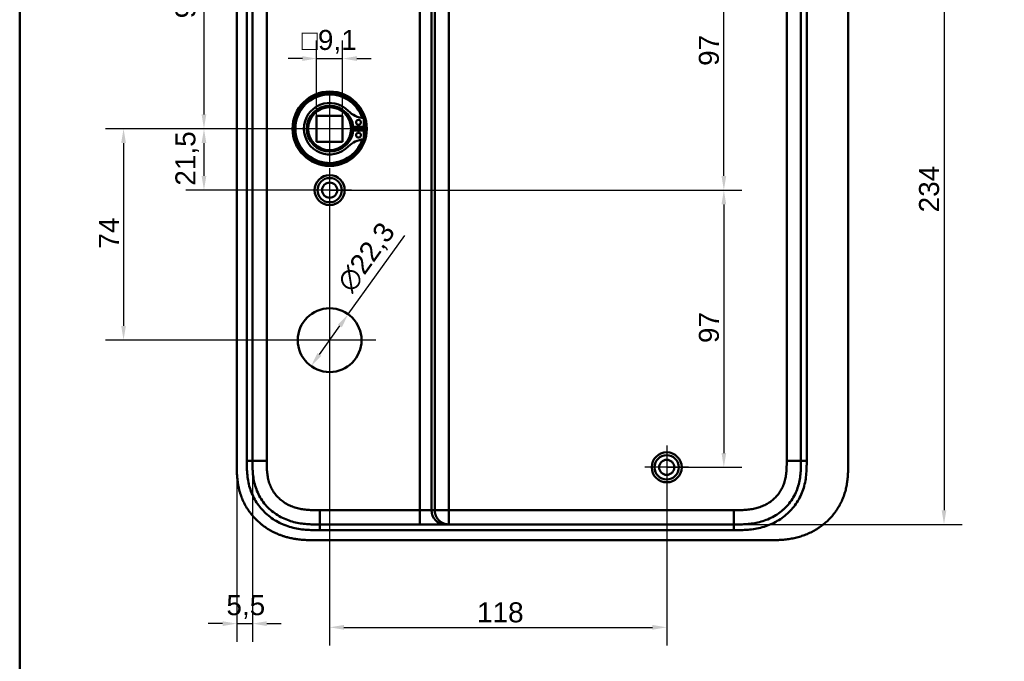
# Model space of a CAD drawing. Header units: millimetres. Extents: x 20 to 833, y 20 to 574.
# Tile 9 of 21: x 20 to 365, y 227 to 452. Entities that reach past the tile are written whole.
import ezdxf

# ---------------------------------------------------------------- set-up
doc = ezdxf.new("R2010")
doc.units = ezdxf.units.MM
doc.header["$LTSCALE"] = 2
for name, color, linetype, lineweight in [('Bemaßungen(DIN)', 7, 'Continuous', 25), ('Mittelpunktmarkierung(DIN)', 7, 'Continuous', 25), ('Sichtbare Kanten(DIN)', 7, 'Continuous', 50), ('Sichtbare tangentiale Kanten(DIN)', 7, 'Continuous', 50), ('Skizziergeometrie(DIN)', 7, 'Continuous', 50)]:
    doc.layers.add(name, color=color, linetype=linetype, lineweight=lineweight)
doc.styles.add('STANDARD-DIN~0', font='arial.ttf')
doc.dimstyles.new('CAD-LAN', dxfattribs={"dimscale": 2, "dimtxt": 3.5, "dimasz": 2.5, "dimexe": 3.175, "dimexo": 0, "dimgap": 0.8, "dimtad": 1, "dimrnd": 1e-08, "dimtxsty": 'STANDARD-DIN~0', "dimcen": 0.09, "dimdle": 10, "dimclrd": 250, "dimclre": 250, "dimclrt": 250, "dimadec": 0, "dimazin": 2, "dimtfac": 1, "dimtmove": 0, "dimatfit": 3, "dimfxl": 1, "dimtolj": 1, "dimtzin": 0, "dimlwd": 25, "dimlwe": 25, "dimarcsym": 0})

# ---------------------------------------------------------------- blocks, each defined once
blk = doc.blocks.new('Ränder Standardrahmen')
at = {"layer": 'Skizziergeometrie(DIN)', "flags": 128}
blk.add_lwpolyline([(10, 10), (10, 287), (410, 287), (410, 10), (10, 10)], dxfattribs=at)
blk = doc.blocks.new('*D8')
at = {"layer": 'Bemaßungen(DIN)', "color": 250, "linetype": 'Continuous', "lineweight": 25, "true_color": 0x3f3f3f, "transparency": 16777216}
for p, q in [((125.05, 509.22), (78.16, 509.22)), ((84.51, 504.22), (84.51, 418.72)), ((128.51, 413.72), (78.16, 413.72))]:
    blk.add_line(p, q, dxfattribs=at)
at = {"layer": 'Bemaßungen(DIN)', "color": 250, "linetype": 'Continuous', "true_color": 0x3f3f3f, "transparency": 16777216}
for points in [[(83.68, 504.22), (85.34, 504.22), (84.51, 509.22)], [(83.68, 418.72), (85.34, 418.72), (84.51, 413.72)]]:
    blk.add_solid(points, dxfattribs=at)
at = {"layer": 'Defpoints', "color": 0, "linetype": 'Continuous', "transparency": 16777216}
for p in [(125.05, 509.22), (84.51, 413.72), (128.51, 413.72)]:
    blk.add_point(p, dxfattribs=at)
at = {"layer": 'Bemaßungen(DIN)', "color": 250, "linetype": 'Continuous', "lineweight": 25, "true_color": 0x3f3f3f, "transparency": 16777216, "insert": (74.5, 452.35), "char_height": 7, "attachment_point": 1, "rotation": 90, "style": 'STANDARD-DIN~0'}
blk.add_mtext('\\A1;95,5', dxfattribs=at)
blk = doc.blocks.new('*D9')
at = {"layer": 'Bemaßungen(DIN)', "color": 250, "linetype": 'Continuous', "lineweight": 25, "true_color": 0x3f3f3f, "transparency": 16777216}
for p, q in [((128.51, 413.72), (78.16, 413.72)), ((84.51, 408.72), (84.51, 397.22)), ((128.51, 392.22), (78.16, 392.22))]:
    blk.add_line(p, q, dxfattribs=at)
at = {"layer": 'Bemaßungen(DIN)', "color": 250, "linetype": 'Continuous', "true_color": 0x3f3f3f, "transparency": 16777216}
for points in [[(83.68, 408.72), (85.34, 408.72), (84.51, 413.72)], [(83.68, 397.22), (85.34, 397.22), (84.51, 392.22)]]:
    blk.add_solid(points, dxfattribs=at)
at = {"layer": 'Defpoints', "color": 0, "linetype": 'Continuous', "transparency": 16777216}
for p in [(128.51, 413.72), (84.51, 392.22), (128.51, 392.22)]:
    blk.add_point(p, dxfattribs=at)
at = {"layer": 'Bemaßungen(DIN)', "color": 250, "linetype": 'Continuous', "lineweight": 25, "true_color": 0x3f3f3f, "transparency": 16777216, "insert": (74.5, 393.79), "char_height": 7, "attachment_point": 1, "rotation": 90, "style": 'STANDARD-DIN~0'}
blk.add_mtext('\\A1;21,5', dxfattribs=at)
blk = doc.blocks.new('*D10')
at = {"layer": 'Bemaßungen(DIN)', "color": 250, "linetype": 'Continuous', "lineweight": 25, "true_color": 0x3f3f3f, "transparency": 16777216}
for p, q in [((128.51, 413.72), (50.01, 413.72)), ((56.36, 408.72), (56.36, 344.72)), ((112.36, 339.72), (50.01, 339.72))]:
    blk.add_line(p, q, dxfattribs=at)
at = {"layer": 'Bemaßungen(DIN)', "color": 250, "linetype": 'Continuous', "true_color": 0x3f3f3f, "transparency": 16777216}
for points in [[(55.53, 408.72), (57.19, 408.72), (56.36, 413.72)], [(55.53, 344.72), (57.19, 344.72), (56.36, 339.72)]]:
    blk.add_solid(points, dxfattribs=at)
at = {"layer": 'Defpoints', "color": 0, "linetype": 'Continuous', "transparency": 16777216}
for p in [(128.51, 413.72), (56.36, 339.72), (112.36, 339.72)]:
    blk.add_point(p, dxfattribs=at)
at = {"layer": 'Bemaßungen(DIN)', "color": 250, "linetype": 'Continuous', "lineweight": 25, "true_color": 0x3f3f3f, "transparency": 16777216, "insert": (47.76, 371.75), "char_height": 7, "attachment_point": 1, "rotation": 90, "style": 'STANDARD-DIN~0'}
blk.add_mtext('\\A1;74', dxfattribs=at)
blk = doc.blocks.new('*D11')
at = {"layer": 'Bemaßungen(DIN)', "color": 250, "linetype": 'Continuous', "lineweight": 25, "true_color": 0x3f3f3f, "transparency": 16777216}
for p, q in [((246.51, 489.22), (272.86, 489.22)), ((266.51, 397.22), (266.51, 484.22)), ((128.51, 392.22), (272.86, 392.22))]:
    blk.add_line(p, q, dxfattribs=at)
at = {"layer": 'Bemaßungen(DIN)', "color": 250, "linetype": 'Continuous', "true_color": 0x3f3f3f, "transparency": 16777216}
for points in [[(265.68, 484.22), (267.34, 484.22), (266.51, 489.22)], [(265.68, 397.22), (267.34, 397.22), (266.51, 392.22)]]:
    blk.add_solid(points, dxfattribs=at)
at = {"layer": 'Defpoints', "color": 0, "linetype": 'Continuous', "transparency": 16777216}
for p in [(246.51, 489.22), (266.51, 489.22), (128.51, 392.22)]:
    blk.add_point(p, dxfattribs=at)
at = {"layer": 'Bemaßungen(DIN)', "color": 250, "linetype": 'Continuous', "lineweight": 25, "true_color": 0x3f3f3f, "transparency": 16777216, "insert": (257.76, 435.71), "char_height": 7, "attachment_point": 1, "rotation": 90, "style": 'STANDARD-DIN~0'}
blk.add_mtext('\\A1;97', dxfattribs=at)
blk = doc.blocks.new('*D12')
at = {"layer": 'Bemaßungen(DIN)', "color": 250, "linetype": 'Continuous', "lineweight": 25, "true_color": 0x3f3f3f, "transparency": 16777216}
for p, q in [((128.51, 392.22), (272.86, 392.22)), ((266.51, 387.22), (266.51, 300.22)), ((246.51, 295.22), (272.86, 295.22))]:
    blk.add_line(p, q, dxfattribs=at)
at = {"layer": 'Bemaßungen(DIN)', "color": 250, "linetype": 'Continuous', "true_color": 0x3f3f3f, "transparency": 16777216}
for points in [[(265.68, 387.22), (267.34, 387.22), (266.51, 392.22)], [(265.68, 300.22), (267.34, 300.22), (266.51, 295.22)]]:
    blk.add_solid(points, dxfattribs=at)
at = {"layer": 'Defpoints', "color": 0, "linetype": 'Continuous', "transparency": 16777216}
for p in [(128.51, 392.22), (246.51, 295.22), (266.51, 295.22)]:
    blk.add_point(p, dxfattribs=at)
at = {"layer": 'Bemaßungen(DIN)', "color": 250, "linetype": 'Continuous', "lineweight": 25, "true_color": 0x3f3f3f, "transparency": 16777216, "insert": (257.76, 338.71), "char_height": 7, "attachment_point": 1, "rotation": 90, "style": 'STANDARD-DIN~0'}
blk.add_mtext('\\A1;97', dxfattribs=at)
blk = doc.blocks.new('*D13')
at = {"layer": 'Bemaßungen(DIN)', "color": 250, "linetype": 'Continuous', "lineweight": 25, "true_color": 0x3f3f3f, "transparency": 16777216}
for p, q in [((135.01, 348.78), (154.84, 376.4)), ((124.92, 334.73), (132.1, 344.72))]:
    blk.add_line(p, q, dxfattribs=at)
at = {"layer": 'Bemaßungen(DIN)', "color": 250, "linetype": 'Continuous', "true_color": 0x3f3f3f, "transparency": 16777216}
for points in [[(131.42, 345.2), (132.77, 344.23), (135.01, 348.78)], [(124.25, 335.21), (125.6, 334.24), (122.01, 330.66)]]:
    blk.add_solid(points, dxfattribs=at)
at = {"layer": 'Defpoints', "color": 0, "linetype": 'Continuous', "transparency": 16777216}
for p in [(135.01, 348.78), (122.01, 330.66)]:
    blk.add_point(p, dxfattribs=at)
at = {"layer": 'Bemaßungen(DIN)', "color": 250, "linetype": 'Continuous', "lineweight": 25, "true_color": 0x3f3f3f, "transparency": 16777216, "insert": (130.54, 360.11), "char_height": 7, "attachment_point": 1, "rotation": 54.3308, "style": 'STANDARD-DIN~0'}
blk.add_mtext('\\A1;∅22,3', dxfattribs=at)
blk = doc.blocks.new('*D14')
at = {"layer": 'Bemaßungen(DIN)', "color": 250, "linetype": 'Continuous', "lineweight": 25, "true_color": 0x3f3f3f, "transparency": 16777216}
for p, q in [((128.51, 384.57), (128.51, 232.87)), ((246.51, 287.57), (246.51, 232.87)), ((133.51, 239.22), (241.51, 239.22))]:
    blk.add_line(p, q, dxfattribs=at)
at = {"layer": 'Bemaßungen(DIN)', "color": 250, "linetype": 'Continuous', "true_color": 0x3f3f3f, "transparency": 16777216}
for points in [[(133.51, 240.06), (133.51, 238.39), (128.51, 239.22)], [(241.51, 240.06), (241.51, 238.39), (246.51, 239.22)]]:
    blk.add_solid(points, dxfattribs=at)
at = {"layer": 'Defpoints', "color": 0, "linetype": 'Continuous', "transparency": 16777216}
for p in [(128.51, 384.57), (246.51, 287.57), (246.51, 239.22)]:
    blk.add_point(p, dxfattribs=at)
at = {"layer": 'Bemaßungen(DIN)', "color": 250, "linetype": 'Continuous', "lineweight": 25, "true_color": 0x3f3f3f, "transparency": 16777216, "insert": (180.1, 247.97), "char_height": 7, "attachment_point": 1, "style": 'STANDARD-DIN~0'}
blk.add_mtext('\\A1;118', dxfattribs=at)
blk = doc.blocks.new('*D15')
at = {"layer": 'Bemaßungen(DIN)', "color": 250, "linetype": 'Continuous', "lineweight": 25, "true_color": 0x3f3f3f, "transparency": 16777216}
for p, q in [((96.01, 296.51), (96.01, 234.16)), ((101.51, 297.51), (101.51, 234.16)), ((91.01, 240.51), (86.01, 240.51)), ((96.01, 240.51), (101.51, 240.51)), ((106.51, 240.51), (111.51, 240.51))]:
    blk.add_line(p, q, dxfattribs=at)
at = {"layer": 'Bemaßungen(DIN)', "color": 250, "linetype": 'Continuous', "true_color": 0x3f3f3f, "transparency": 16777216}
for points in [[(91.01, 241.34), (91.01, 239.67), (96.01, 240.51)], [(106.51, 241.34), (106.51, 239.67), (101.51, 240.51)]]:
    blk.add_solid(points, dxfattribs=at)
at = {"layer": 'Defpoints', "color": 0, "linetype": 'Continuous', "transparency": 16777216}
for p in [(96.01, 296.51), (101.51, 297.51), (101.51, 240.51)]:
    blk.add_point(p, dxfattribs=at)
at = {"layer": 'Bemaßungen(DIN)', "color": 250, "linetype": 'Continuous', "lineweight": 25, "true_color": 0x3f3f3f, "transparency": 16777216, "insert": (92.36, 250.49), "char_height": 7, "attachment_point": 1, "style": 'STANDARD-DIN~0'}
blk.add_mtext('\\A1;5,5', dxfattribs=at)
blk = doc.blocks.new('*D18')
at = {"layer": 'Bemaßungen(DIN)', "color": 250, "linetype": 'Continuous', "lineweight": 25, "true_color": 0x3f3f3f, "transparency": 16777216}
for p, q in [((269.97, 509.22), (349.93, 509.22)), ((343.58, 504.22), (343.58, 280.22)), ((269.97, 275.22), (349.93, 275.22))]:
    blk.add_line(p, q, dxfattribs=at)
at = {"layer": 'Bemaßungen(DIN)', "color": 250, "linetype": 'Continuous', "true_color": 0x3f3f3f, "transparency": 16777216}
for points in [[(342.75, 504.22), (344.41, 504.22), (343.58, 509.22)], [(342.75, 280.22), (344.41, 280.22), (343.58, 275.22)]]:
    blk.add_solid(points, dxfattribs=at)
at = {"layer": 'Defpoints', "color": 0, "linetype": 'Continuous', "transparency": 16777216}
for p in [(269.97, 509.22), (269.97, 275.22), (343.58, 275.22)]:
    blk.add_point(p, dxfattribs=at)
at = {"layer": 'Bemaßungen(DIN)', "color": 250, "linetype": 'Continuous', "lineweight": 25, "true_color": 0x3f3f3f, "transparency": 16777216, "insert": (334.83, 384.44), "char_height": 7, "attachment_point": 1, "rotation": 90, "style": 'STANDARD-DIN~0'}
blk.add_mtext('\\A1;234', dxfattribs=at)
blk = doc.blocks.new('*D19')
at = {"layer": 'Bemaßungen(DIN)', "color": 250, "linetype": 'Continuous', "lineweight": 25, "true_color": 0x3f3f3f, "transparency": 16777216}
for p, q in [((123.96, 418.27), (123.96, 444.62)), ((133.06, 418.27), (133.06, 444.62)), ((118.96, 438.27), (113.96, 438.27)), ((123.96, 438.27), (133.06, 438.27)), ((138.06, 438.27), (143.06, 438.27))]:
    blk.add_line(p, q, dxfattribs=at)
at = {"layer": 'Bemaßungen(DIN)', "color": 250, "linetype": 'Continuous', "true_color": 0x3f3f3f, "transparency": 16777216}
for points in [[(118.96, 439.11), (118.96, 437.44), (123.96, 438.27)], [(138.06, 439.11), (138.06, 437.44), (133.06, 438.27)]]:
    blk.add_solid(points, dxfattribs=at)
at = {"layer": 'Defpoints', "color": 0, "linetype": 'Continuous', "transparency": 16777216}
for p in [(133.06, 438.27), (123.96, 418.27), (133.06, 418.27)]:
    blk.add_point(p, dxfattribs=at)
at = {"layer": 'Bemaßungen(DIN)', "color": 250, "linetype": 'Continuous', "lineweight": 25, "true_color": 0x3f3f3f, "transparency": 16777216, "insert": (118.74, 448.29), "char_height": 7, "attachment_point": 1, "style": 'STANDARD-DIN~0'}
blk.add_mtext('\\A1;\\fAIGDT|b0|i0;\\H7.0000;o\\fArial|b0|i0;\\H7.0000;9,1', dxfattribs=at)

msp = doc.modelspace()

# ---------------------------------------------------------------- linework, layer by layer
at = {"layer": 'Mittelpunktmarkierung(DIN)', "linetype": 'Continuous'}
for p, q in [((128.509, 426.222), (128.509, 401.222)), ((141.009, 413.722), (116.009, 413.722)), ((128.509, 399.872), (128.509, 384.572)), ((136.159, 392.222), (120.859, 392.222)), ((128.509, 355.872), (128.509, 323.572)), ((144.659, 339.722), (112.359, 339.722)), ((246.509, 302.872), (246.509, 287.572)), ((254.159, 295.222), (238.859, 295.222))]:
    msp.add_line(p, q, dxfattribs=at)
at = {"layer": 'Sichtbare Kanten(DIN)'}
for p, q in [((96.009, 487.938), (96.009, 296.506)), ((310.009, 296.506), (310.009, 487.979)), ((123.959, 418.272), (133.059, 418.272)), ((123.959, 409.172), (123.959, 418.272)), ((133.059, 418.272), (133.059, 409.172)), ((140.467, 417.363), (140.467, 414.339)), ((140.467, 414.339), (136.767, 414.339)), ((136.767, 413.105), (140.467, 413.105)), ((140.467, 413.105), (140.467, 410.081)), ((123.959, 409.172), (133.059, 409.172)), ((125.047, 275.222), (125.036, 275.222)), ((125.047, 275.222), (160.138, 275.222)), ((160.138, 275.222), (169.106, 275.222)), ((169.106, 275.222), (170.282, 275.222)), ((170.282, 275.222), (269.971, 275.222)), ((124.048, 269.722), (281.97, 269.722))]:
    msp.add_line(p, q, dxfattribs=at)
for centre, radius in [((128.509, 413.722), 13), ((128.509, 413.722), 12.5), ((128.509, 413.722), 8), ((128.509, 413.722), 7.5), ((138.617, 415.954), 0.85), ((138.617, 411.49), 0.85), ((128.509, 392.222), 5.25), ((128.509, 392.222), 4.25), ((128.509, 392.222), 2.65), ((128.509, 339.722), 11.15), ((246.509, 295.222), 5.25), ((246.509, 295.222), 4.25), ((246.509, 295.222), 2.65)]:
    msp.add_circle(centre, radius, dxfattribs=at)
for centre, radius, start, end in [((128.509, 413.722), 12, 18.17213, 341.82787), ((128.509, 413.722), 9.017, 44.1409, 315.8591), ((129.242, 413.722), 7.55, 4.68501, 54.3129), ((141.207, 426.045), 8.678, 224.1409, 265.03295), ((128.509, 413.722), 8.2, 333.63056, 26.36944), ((128.509, 413.722), 9, 356.0711, 3.9289), ((128.509, 413.722), 12, 355.21102, 4.78898), ((129.242, 413.722), 7.55, 305.6871, 355.31499), ((141.207, 401.399), 8.678, 94.96705, 135.8591)]:
    msp.add_arc(centre, radius, start, end, dxfattribs=at)
for points in [[(101.509, 297.506), (101.509, 392.222), (101.509, 486.938)], [(293.509, 486.938), (293.509, 392.222), (293.509, 297.506)]]:
    msp.add_open_spline(points, degree=2, dxfattribs=at)
for points, knots in [([(96.009, 296.506), (96.009, 296.208), (96.009, 295.609), (96.015, 294.856), (96.027, 294.099), (96.045, 293.491), (96.079, 292.728), (96.117, 292.116), (96.192, 291.197), (96.294, 290.278), (96.482, 289.052), (96.664, 288.139), (96.882, 287.232), (97.045, 286.631), (97.271, 285.885), (97.471, 285.294), (97.745, 284.563), (97.981, 283.986), (98.364, 283.131), (98.782, 282.292), (99.475, 281.069), (100.16, 280.024), (101.094, 278.775), (101.902, 277.824), (102.983, 276.7), (103.9, 275.856), (105.108, 274.872), (106.119, 274.144), (107.434, 273.311), (108.523, 272.708), (109.785, 272.102), (110.643, 271.739), (111.515, 271.409), (112.101, 271.205), (112.989, 270.924), (113.886, 270.677), (115.092, 270.399), (116.003, 270.229), (116.918, 270.087), (117.529, 270.008), (118.292, 269.924), (118.903, 269.87), (119.666, 269.816), (120.275, 269.783), (121.188, 269.748), (122.399, 269.723), (123.45, 269.721), (124.048, 269.722)], [-0.99999789, -0.99999789, -0.99999789, -0.99999789, -0.9791648, -0.9583317, -0.94791516, -0.92708206, -0.91666552, -0.89583243, -0.88541588, -0.85416624, -0.83333315, -0.80208351, -0.79166696, -0.77083387, -0.76041733, -0.73958423, -0.72916769, -0.70833459, -0.69791805, -0.66666841, -0.64583532, -0.60416913, -0.58333604, -0.54166985, -0.52083676, -0.47917058, -0.45833749, -0.4166713, -0.39583821, -0.35417202, -0.33333893, -0.30208929, -0.29167275, -0.27083965, -0.26042311, -0.22917347, -0.20834038, -0.17709074, -0.16667419, -0.1458411, -0.13542455, -0.11459146, -0.10417491, -0.08334182, -0.07292528, -0.04167564, -0.00000945, -0.00000945, -0.00000945, -0.00000945]), ([(125.036, 275.222), (124.406, 275.222), (123.761, 275.222), (123.111, 275.232), (122.425, 275.243), (121.733, 275.265), (121.043, 275.307), (120.311, 275.351), (119.582, 275.418), (118.858, 275.513), (118.095, 275.614), (117.339, 275.747), (116.591, 275.917), (115.807, 276.096), (115.034, 276.315), (114.279, 276.577), (113.496, 276.849), (112.734, 277.166), (111.999, 277.527), (111.247, 277.896), (110.522, 278.312), (109.828, 278.773), (109.128, 279.238), (108.459, 279.75), (107.823, 280.311), (107.187, 280.871), (106.586, 281.48), (106.037, 282.121), (105.481, 282.77), (104.975, 283.455), (104.521, 284.17), (104.066, 284.887), (103.664, 285.635), (103.318, 286.404), (102.974, 287.168), (102.684, 287.956), (102.449, 288.749), (102.215, 289.538), (102.036, 290.324), (101.901, 291.116), (101.77, 291.877), (101.679, 292.645), (101.619, 293.423), (101.564, 294.137), (101.535, 294.861), (101.521, 295.583), (101.509, 296.231), (101.509, 296.879), (101.509, 297.506)], [0, 0, 0, 0, 0.1902217, 0.1902217, 0.1902217, 0.3910459, 0.3910459, 0.3910459, 0.6037782, 0.6037782, 0.6037782, 0.8282217, 0.8282217, 0.8282217, 1.0633883, 1.0633883, 1.0633883, 1.3072782, 1.3072782, 1.3072782, 1.5568293, 1.5568293, 1.5568293, 1.8081601, 1.8081601, 1.8081601, 2.0594434, 2.0594434, 2.0594434, 2.3133314, 2.3133314, 2.3133314, 2.5680226, 2.5680226, 2.5680226, 2.8214462, 2.8214462, 2.8214462, 3.0739819, 3.0739819, 3.0739819, 3.3167289, 3.3167289, 3.3167289, 3.5398143, 3.5398143, 3.5398143, 3.7401487, 3.7401487, 3.7401487, 3.7401487]), ([(293.509, 297.506), (293.509, 296.865), (293.509, 296.223), (293.496, 295.538), (293.48, 294.768), (293.451, 294.092), (293.395, 293.374), (293.334, 292.603), (293.244, 291.848), (293.112, 291.086), (292.974, 290.289), (292.793, 289.504), (292.567, 288.741), (292.552, 288.692), (292.537, 288.642), (292.522, 288.592), (292.29, 287.835), (292.016, 287.104), (291.694, 286.392), (291.347, 285.621), (290.944, 284.875), (290.491, 284.161), (290.036, 283.444), (289.528, 282.759), (288.974, 282.113), (288.56, 281.63), (288.119, 281.168), (287.655, 280.73), (287.501, 280.585), (287.344, 280.442), (287.185, 280.302), (286.555, 279.747), (285.883, 279.233), (285.181, 278.767), (284.486, 278.305), (283.759, 277.889), (283.009, 277.522), (282.27, 277.16), (281.509, 276.844), (280.731, 276.575), (279.975, 276.312), (279.205, 276.094), (278.424, 275.917), (277.677, 275.746), (276.926, 275.614), (276.166, 275.514), (275.442, 275.418), (274.727, 275.352), (273.976, 275.307), (273.622, 275.285), (273.281, 275.27), (272.931, 275.257), (272.097, 275.229), (271.273, 275.223), (270.45, 275.222), (270.29, 275.222), (270.13, 275.222), (269.971, 275.222)], [0.0000027, 0.0000027, 0.0000027, 0.0000027, 0.1925219, 0.1925219, 0.1925219, 0.4089719, 0.4089719, 0.4089719, 0.6416932, 0.6416932, 0.6416932, 0.885175, 0.885175, 0.885175, 0.9007934, 0.9007934, 0.9007934, 1.135805, 1.135805, 1.135805, 1.3901448, 1.3901448, 1.3901448, 1.6455397, 1.6455397, 1.6455397, 1.8367287, 1.8367287, 1.8367287, 1.9003445, 1.9003445, 1.9003445, 2.1535344, 2.1535344, 2.1535344, 2.404441, 2.404441, 2.404441, 2.6518499, 2.6518499, 2.6518499, 2.8926284, 2.8926284, 2.8926284, 3.1231828, 3.1231828, 3.1231828, 3.3427033, 3.3427033, 3.3427033, 3.4462223, 3.4462223, 3.4462223, 3.6934044, 3.6934044, 3.6934044, 3.7412921, 3.7412921, 3.7412921, 3.7412921]), ([(281.97, 269.722), (282.565, 269.721), (283.763, 269.722), (285.28, 269.759), (286.807, 269.84), (288.036, 269.948), (289.576, 270.15), (290.808, 270.37), (292.34, 270.726), (293.556, 271.077), (295.055, 271.604), (296.233, 272.096), (297.67, 272.799), (298.788, 273.432), (300.135, 274.306), (301.169, 275.071), (302.397, 276.102), (303.325, 276.986), (304.41, 278.156), (305.213, 279.142), (306.132, 280.427), (306.797, 281.494), (307.536, 282.867), (308.052, 283.993), (308.604, 285.427), (308.972, 286.59), (309.343, 288.057), (309.571, 289.236), (309.78, 290.71), (309.891, 291.886), (309.973, 293.347), (310.009, 294.796), (310.009, 295.939), (310.009, 296.506)], [-0.99999768, -0.99999768, -0.99999768, -0.99999768, -0.95833111, -0.91666454, -0.89583125, -0.85416468, -0.8333314, -0.79166483, -0.77083154, -0.72916497, -0.70833169, -0.66666512, -0.64583183, -0.60416526, -0.58333198, -0.54166541, -0.52083212, -0.47916555, -0.45833227, -0.4166657, -0.39583241, -0.35416584, -0.33333256, -0.29166599, -0.2708327, -0.22916613, -0.20833285, -0.16666628, -0.14583299, -0.10416642, -0.08333314, -0.04166657, -0.00000215, -0.00000215, -0.00000215, -0.00000215])]:
    msp.add_open_spline(points, degree=3, knots=knots, dxfattribs=at)
at = {"layer": 'Sichtbare tangentiale Kanten(DIN)'}
for p, q in [((160.138, 504.222), (160.138, 280.222)), ((164.124, 280.222), (164.124, 504.222)), ((165.3, 504.222), (165.3, 280.222)), ((170.282, 280.222), (170.282, 504.222)), ((101.509, 297.506), (99.509, 297.506)), ((101.509, 297.506), (106.509, 297.506)), ((288.509, 297.506), (293.509, 297.506)), ((293.509, 297.506), (295.509, 297.506)), ((125.036, 275.222), (125.036, 280.222)), ((160.138, 280.222), (125.036, 280.222)), ((164.124, 280.222), (160.138, 280.222)), ((160.138, 280.222), (160.138, 275.222)), ((165.3, 280.222), (164.124, 280.222)), ((165.3, 280.222), (170.282, 280.222)), ((269.971, 280.222), (170.282, 280.222)), ((170.282, 280.222), (170.282, 275.222)), ((269.971, 280.222), (269.971, 275.222)), ((125.047, 275.222), (125.047, 273.223)), ((269.971, 275.222), (269.971, 273.222))]:
    msp.add_line(p, q, dxfattribs=at)
for points, degree in [([(99.509, 297.506), (99.509, 360.65), (99.509, 423.794), (99.509, 486.938)], 3), ([(106.509, 297.506), (106.509, 360.65), (106.509, 423.794), (106.509, 486.938)], 3), ([(288.509, 486.938), (288.509, 423.794), (288.509, 360.65), (288.509, 297.506)], 3), ([(295.509, 486.938), (295.509, 423.794), (295.509, 360.65), (295.509, 297.506)], 3), ([(169.106, 275.222), (166.354, 275.222), (164.124, 277.461), (164.124, 280.222)], 3), ([(170.282, 275.222), (170.179, 275.222), (169.974, 275.227), (169.67, 275.251), (169.274, 275.312), (168.796, 275.436), (168.337, 275.604), (167.901, 275.815), (167.49, 276.067), (167.106, 276.355), (166.751, 276.678), (166.429, 277.034), (166.142, 277.42), (165.892, 277.832), (165.681, 278.27), (165.513, 278.73), (165.39, 279.21), (165.329, 279.608), (165.306, 279.913), (165.3, 280.118), (165.3, 280.222)], 5), ([(269.971, 273.222), (221.663, 273.222), (173.355, 273.222), (125.047, 273.223)], 3)]:
    msp.add_open_spline(points, degree=degree, dxfattribs=at)
for points, knots in [([(125.047, 273.223), (124.832, 273.223), (124.616, 273.223), (124.401, 273.223), (124.2, 273.223), (123.998, 273.224), (123.797, 273.225), (123.697, 273.226), (123.596, 273.226), (123.496, 273.227), (123.201, 273.23), (122.906, 273.235), (122.591, 273.242), (122.583, 273.242), (122.576, 273.243), (122.569, 273.243), (121.685, 273.264), (120.886, 273.303), (120.078, 273.371), (120.063, 273.372), (120.049, 273.373), (120.034, 273.375), (119.212, 273.445), (118.383, 273.547), (117.56, 273.687), (117.552, 273.688), (117.544, 273.69), (117.536, 273.691), (116.709, 273.832), (115.886, 274.012), (115.074, 274.237), (115.068, 274.238), (115.061, 274.24), (115.055, 274.242), (113.416, 274.696), (111.814, 275.333), (110.34, 276.133), (108.861, 276.935), (107.444, 277.939), (106.198, 279.082), (104.961, 280.217), (103.852, 281.524), (102.941, 282.929), (102.033, 284.33), (101.295, 285.864), (100.76, 287.458), (100.758, 287.462), (100.757, 287.466), (100.755, 287.47), (100.487, 288.269), (100.267, 289.09), (100.094, 289.913), (100.093, 289.919), (100.091, 289.926), (100.09, 289.933), (99.918, 290.757), (99.79, 291.597), (99.702, 292.427), (99.701, 292.44), (99.699, 292.454), (99.698, 292.468), (99.612, 293.287), (99.562, 294.103), (99.536, 294.98), (99.535, 294.992), (99.535, 295.005), (99.534, 295.018), (99.509, 295.871), (99.509, 296.689), (99.509, 297.506)], [0, 0, 0, 0, 0.0646507, 0.0646507, 0.0646507, 0.1249969, 0.1249969, 0.1249969, 0.15517, 0.15517, 0.15517, 0.2436497, 0.2436497, 0.2436497, 0.2456893, 0.2456893, 0.2456893, 0.492996, 0.492996, 0.492996, 0.4974066, 0.4974066, 0.4974066, 0.748902, 0.748902, 0.748902, 0.7513151, 0.7513151, 0.7513151, 1.0041249, 1.0041249, 1.0041249, 1.0061194, 1.0061194, 1.0061194, 1.5162083, 1.5162083, 1.5162083, 2.0281632, 2.0281632, 2.0281632, 2.536105, 2.536105, 2.536105, 3.0426684, 3.0426684, 3.0426684, 3.0439581, 3.0439581, 3.0439581, 3.2980848, 3.2980848, 3.2980848, 3.3001542, 3.3001542, 3.3001542, 3.554844, 3.554844, 3.554844, 3.5590877, 3.5590877, 3.5590877, 3.810454, 3.810454, 3.810454, 3.8140987, 3.8140987, 3.8140987, 4.0593595, 4.0593595, 4.0593595, 4.0593595]), ([(125.036, 280.222), (124.801, 280.222), (124.566, 280.222), (124.33, 280.223), (124.254, 280.223), (124.178, 280.223), (124.102, 280.223), (124.026, 280.223), (123.95, 280.224), (123.874, 280.224), (123.722, 280.225), (123.569, 280.226), (123.417, 280.228), (123.341, 280.229), (123.265, 280.23), (123.189, 280.232), (123.035, 280.234), (122.881, 280.237), (122.728, 280.241), (122.651, 280.242), (122.574, 280.245), (122.497, 280.247), (122.42, 280.249), (122.343, 280.252), (122.263, 280.254), (121.951, 280.265), (121.653, 280.279), (121.345, 280.297), (121.338, 280.298), (121.331, 280.298), (121.323, 280.299), (120.703, 280.337), (120.11, 280.391), (119.513, 280.47), (119.504, 280.471), (119.495, 280.472), (119.487, 280.474), (118.886, 280.554), (118.292, 280.658), (117.701, 280.792), (117.696, 280.794), (117.691, 280.795), (117.686, 280.796), (117.089, 280.932), (116.496, 281.1), (115.918, 281.301), (115.915, 281.302), (115.912, 281.303), (115.908, 281.304), (115.327, 281.507), (114.751, 281.745), (114.197, 282.018), (113.644, 282.289), (113.105, 282.598), (112.592, 282.94), (112.08, 283.28), (111.588, 283.657), (111.126, 284.064), (110.666, 284.47), (110.231, 284.91), (109.833, 285.376), (109.436, 285.839), (109.07, 286.334), (108.744, 286.848), (108.418, 287.361), (108.128, 287.9), (107.879, 288.452), (107.63, 289.004), (107.419, 289.577), (107.246, 290.157), (107.245, 290.162), (107.244, 290.166), (107.243, 290.17), (107.071, 290.749), (106.936, 291.341), (106.833, 291.935), (106.832, 291.943), (106.83, 291.952), (106.829, 291.961), (106.726, 292.558), (106.655, 293.16), (106.606, 293.786), (106.606, 293.793), (106.605, 293.8), (106.604, 293.808), (106.58, 294.119), (106.563, 294.421), (106.549, 294.729), (106.536, 295.047), (106.526, 295.363), (106.52, 295.678), (106.509, 296.289), (106.509, 296.898), (106.509, 297.506)], [3.8795396, 3.8795396, 3.8795396, 3.8795396, 3.9500796, 3.9500796, 3.9500796, 3.9729083, 3.9729083, 3.9729083, 3.9957369, 3.9957369, 3.9957369, 4.0413942, 4.0413942, 4.0413942, 4.0642228, 4.0642228, 4.0642228, 4.1103649, 4.1103649, 4.1103649, 4.1334359, 4.1334359, 4.1334359, 4.1565069, 4.1565069, 4.1565069, 4.2466916, 4.2466916, 4.2466916, 4.2487909, 4.2487909, 4.2487909, 4.4301197, 4.4301197, 4.4301197, 4.4328324, 4.4328324, 4.4328324, 4.6153934, 4.6153934, 4.6153934, 4.6170091, 4.6170091, 4.6170091, 4.8015249, 4.8015249, 4.8015249, 4.802599, 4.802599, 4.802599, 4.9886467, 4.9886467, 4.9886467, 5.1742372, 5.1742372, 5.1742372, 5.3593337, 5.3593337, 5.3593337, 5.5439566, 5.5439566, 5.5439566, 5.7276859, 5.7276859, 5.7276859, 5.9107052, 5.9107052, 5.9107052, 6.0936617, 6.0936617, 6.0936617, 6.0950038, 6.0950038, 6.0950038, 6.2776503, 6.2776503, 6.2776503, 6.2802935, 6.2802935, 6.2802935, 6.4638632, 6.4638632, 6.4638632, 6.4660269, 6.4660269, 6.4660269, 6.5574768, 6.5574768, 6.5574768, 6.6515247, 6.6515247, 6.6515247, 6.8339614, 6.8339614, 6.8339614, 6.8339614]), ([(288.509, 297.506), (288.509, 297.262), (288.509, 297.019), (288.508, 296.775), (288.508, 296.628), (288.507, 296.482), (288.506, 296.336), (288.505, 296.262), (288.505, 296.189), (288.504, 296.116), (288.503, 296.043), (288.502, 295.969), (288.501, 295.896), (288.5, 295.823), (288.499, 295.75), (288.497, 295.676), (288.492, 295.364), (288.483, 295.05), (288.469, 294.731), (288.455, 294.419), (288.437, 294.117), (288.413, 293.805), (288.413, 293.798), (288.412, 293.791), (288.411, 293.783), (288.362, 293.157), (288.291, 292.555), (288.189, 291.957), (288.187, 291.948), (288.186, 291.94), (288.184, 291.931), (288.081, 291.337), (287.946, 290.745), (287.774, 290.165), (287.773, 290.161), (287.771, 290.157), (287.77, 290.152), (287.597, 289.572), (287.385, 288.999), (287.136, 288.447), (286.887, 287.894), (286.596, 287.355), (286.27, 286.842), (285.943, 286.327), (285.577, 285.833), (285.179, 285.369), (284.78, 284.903), (284.345, 284.463), (283.884, 284.057), (283.422, 283.65), (282.929, 283.274), (282.417, 282.933), (281.903, 282.592), (281.363, 282.284), (280.81, 282.012), (280.255, 281.74), (279.679, 281.502), (279.096, 281.3), (279.093, 281.299), (279.09, 281.297), (279.086, 281.296), (278.509, 281.096), (277.915, 280.929), (277.317, 280.793), (277.312, 280.791), (277.307, 280.79), (277.302, 280.789), (276.711, 280.655), (276.116, 280.551), (275.515, 280.471), (275.506, 280.47), (275.497, 280.469), (275.488, 280.468), (274.891, 280.389), (274.298, 280.335), (273.677, 280.298), (273.67, 280.297), (273.663, 280.297), (273.655, 280.296), (273.347, 280.278), (273.05, 280.264), (272.745, 280.254), (272.432, 280.243), (272.121, 280.236), (271.81, 280.231), (271.195, 280.222), (270.582, 280.222), (269.971, 280.222)], [0, 0, 0, 0, 0.073129, 0.073129, 0.073129, 0.1170868, 0.1170868, 0.1170868, 0.1390657, 0.1390657, 0.1390657, 0.1610445, 0.1610445, 0.1610445, 0.1830156, 0.1830156, 0.1830156, 0.2767014, 0.2767014, 0.2767014, 0.3682123, 0.3682123, 0.3682123, 0.3703794, 0.3703794, 0.3703794, 0.5540752, 0.5540752, 0.5540752, 0.5567155, 0.5567155, 0.5567155, 0.7394794, 0.7394794, 0.7394794, 0.7408245, 0.7408245, 0.7408245, 0.9239048, 0.9239048, 0.9239048, 1.1070533, 1.1070533, 1.1070533, 1.2909149, 1.2909149, 1.2909149, 1.4756691, 1.4756691, 1.4756691, 1.6608929, 1.6608929, 1.6608929, 1.8466086, 1.8466086, 1.8466086, 2.0327825, 2.0327825, 2.0327825, 2.033862, 2.033862, 2.033862, 2.2184979, 2.2184979, 2.2184979, 2.2201221, 2.2201221, 2.2201221, 2.4027955, 2.4027955, 2.4027955, 2.4055233, 2.4055233, 2.4055233, 2.586959, 2.586959, 2.586959, 2.5890725, 2.5890725, 2.5890725, 2.6793073, 2.6793073, 2.6793073, 2.7720151, 2.7720151, 2.7720151, 2.9555879, 2.9555879, 2.9555879, 2.9555879]), ([(295.509, 297.506), (295.509, 297.384), (295.509, 297.261), (295.509, 297.038), (295.509, 296.937), (295.508, 296.735), (295.508, 296.634), (295.505, 296.028), (295.498, 295.522), (295.483, 295.018)], [0, 0, 0, 0, 0.03676501, 0.03676501, 0.06707453, 0.06707453, 0.09738405, 0.09738405, 0.24893164, 0.24893164, 0.24893164, 0.24893164]), ([(295.483, 295.018), (295.456, 294.104), (295.406, 293.287), (295.32, 292.468), (295.319, 292.454), (295.317, 292.44), (295.316, 292.426), (295.228, 291.597), (295.1, 290.757), (294.928, 289.933), (294.926, 289.926), (294.925, 289.919), (294.924, 289.913), (294.751, 289.09), (294.531, 288.269), (294.262, 287.47), (294.261, 287.466), (294.26, 287.462), (294.258, 287.458), (293.723, 285.864), (292.985, 284.33), (292.077, 282.929), (291.165, 281.524), (290.056, 280.216), (288.82, 279.082), (287.574, 277.939), (286.157, 276.935), (284.678, 276.133), (283.204, 275.333), (281.602, 274.696), (279.963, 274.242), (279.957, 274.24), (279.95, 274.238), (279.944, 274.237), (279.131, 274.012), (278.309, 273.832), (277.482, 273.691), (277.474, 273.69), (277.466, 273.688), (277.458, 273.687), (276.635, 273.547), (275.806, 273.445), (274.983, 273.375), (274.969, 273.373), (274.955, 273.372), (274.94, 273.371), (274.132, 273.303), (273.333, 273.264), (272.468, 273.243), (272.454, 273.243), (272.441, 273.242), (272.427, 273.242), (271.582, 273.222), (270.777, 273.222), (269.971, 273.222)], [0.2489316, 0.2489316, 0.2489316, 0.2489316, 0.5002989, 0.5002989, 0.5002989, 0.5045423, 0.5045423, 0.5045423, 0.7592332, 0.7592332, 0.7592332, 0.7613025, 0.7613025, 0.7613025, 1.01543, 1.01543, 1.01543, 1.0167198, 1.0167198, 1.0167198, 1.5232849, 1.5232849, 1.5232849, 2.0312283, 2.0312283, 2.0312283, 2.5431846, 2.5431846, 2.5431846, 3.0532744, 3.0532744, 3.0532744, 3.0552733, 3.0552733, 3.0552733, 3.3080792, 3.3080792, 3.3080792, 3.3104825, 3.3104825, 3.3104825, 3.5619885, 3.5619885, 3.5619885, 3.5664026, 3.5664026, 3.5664026, 3.8137067, 3.8137067, 3.8137067, 3.8175992, 3.8175992, 3.8175992, 4.0593829, 4.0593829, 4.0593829, 4.0593829])]:
    msp.add_open_spline(points, degree=3, knots=knots, dxfattribs=at)

# ---------------------------------------------------------------- block references
at = {"xscale": 2, "yscale": 2, "zscale": 2}
msp.add_blockref('Ränder Standardrahmen', (0, 0), dxfattribs=at)

# ---------------------------------------------------------------- dimensions: what is measured, and where the dimension line sits
at = {"layer": 'Bemaßungen(DIN)', "color": 250, "linetype": 'Continuous', "lineweight": 25, "true_color": 0x3f3f3f}
for base, p1, p2, angle, override, picture, middle in [((84.509, 413.722), (125.047, 509.222), (128.509, 413.722), 90, {"dimgap": 0.8, "dimdec": 2, "dimtol": 0, "dimlim": 0, "dimtp": 0, "dimtm": 0, "dimtdec": 2, "dimtofl": 0, "dimatfit": 1}, '*D8', (84.509, 461.472)), ((343.58, 275.222), (269.971, 509.222), (269.971, 275.222), 90, {"dimgap": 0.8, "dimdec": 2, "dimtol": 0, "dimlim": 0, "dimtp": 0, "dimtm": 0, "dimtdec": 2, "dimtofl": 0, "dimatfit": 1}, '*D18', (343.58, 392.222)), ((266.509, 489.222), (128.509, 392.222), (246.509, 489.222), 90, {"dimgap": 0.8, "dimdec": 2, "dimtol": 0, "dimlim": 0, "dimtp": 0, "dimtm": 0, "dimtdec": 2, "dimtofl": 0, "dimatfit": 1}, '*D11', (266.509, 440.722)), ((56.359, 339.722), (128.509, 413.722), (112.359, 339.722), 90, {"dimgap": 0.8, "dimdec": 2, "dimtol": 0, "dimlim": 0, "dimtp": 0, "dimtm": 0, "dimtdec": 2, "dimtofl": 0, "dimatfit": 1}, '*D10', (56.359, 376.722)), ((84.509, 392.222), (128.509, 413.722), (128.509, 392.222), 90, {"dimgap": 0.8, "dimdec": 2, "dimtol": 0, "dimlim": 0, "dimtp": 0, "dimtm": 0, "dimtdec": 2, "dimtofl": 0, "dimatfit": 1}, '*D9', (84.509, 402.972)), ((266.509, 295.222), (128.509, 392.222), (246.509, 295.222), 90, {"dimgap": 0.8, "dimdec": 2, "dimtol": 0, "dimlim": 0, "dimtp": 0, "dimtm": 0, "dimtdec": 2, "dimtofl": 0, "dimatfit": 1}, '*D12', (266.509, 343.722)), ((246.509, 239.222), (128.509, 384.572), (246.509, 287.572), 180, {"dimgap": 0.8, "dimdec": 2, "dimtol": 0, "dimlim": 0, "dimtp": 0, "dimtm": 0, "dimtdec": 2, "dimtofl": 0, "dimatfit": 1}, '*D14', (187.509, 239.222)), ((101.509, 240.506), (96.009, 296.506), (101.509, 297.506), 180, {"dimgap": 0.8, "dimdec": 2, "dimtol": 0, "dimlim": 0, "dimtp": 0, "dimtm": 0, "dimtdec": 2, "dimtofl": 1, "dimatfit": 1}, '*D15', (98.759, 240.506))]:
    dim = msp.add_linear_dim(base=base, p1=p1, p2=p2, angle=angle, dimstyle='CAD-LAN', override=override, dxfattribs=at)
    dim.commit()
    dim.dimension.update_dxf_attribs({"geometry": picture, "text_midpoint": middle, "dimtype": 160})
dim = msp.add_linear_dim(base=(133.059, 438.272), p1=(123.959, 418.272), p2=(133.059, 418.272), angle=180, text='\\fAIGDT|b0|i0;\\H7.0000;o\\fArial|b0|i0;\\H7.0000;<>', dimstyle='CAD-LAN', override={"dimgap": 0.8, "dimdec": 2, "dimtol": 0, "dimlim": 0, "dimtp": 0, "dimtm": 0, "dimtdec": 2, "dimtofl": 1, "dimatfit": 1}, dxfattribs=at)
dim.commit()
dim.dimension.update_dxf_attribs({"geometry": '*D19', "text_midpoint": (128.509, 438.272), "dimtype": 160})
dim = msp.add_diameter_dim_2p(p1=(122.007, 330.664), p2=(135.011, 348.78), dimstyle='CAD-LAN', override={"dimgap": 0.8, "dimdec": 2, "dimlfac": 1, "dimtol": 0, "dimlim": 0, "dimtp": 0, "dimtm": 0, "dimtdec": 2, "dimatfit": 2}, dxfattribs=at)
dim.commit()
dim.dimension.update_dxf_attribs({"geometry": '*D13', "text_midpoint": (146.381, 364.621), "dimtype": 163})

doc.saveas('drawing.dxf')
